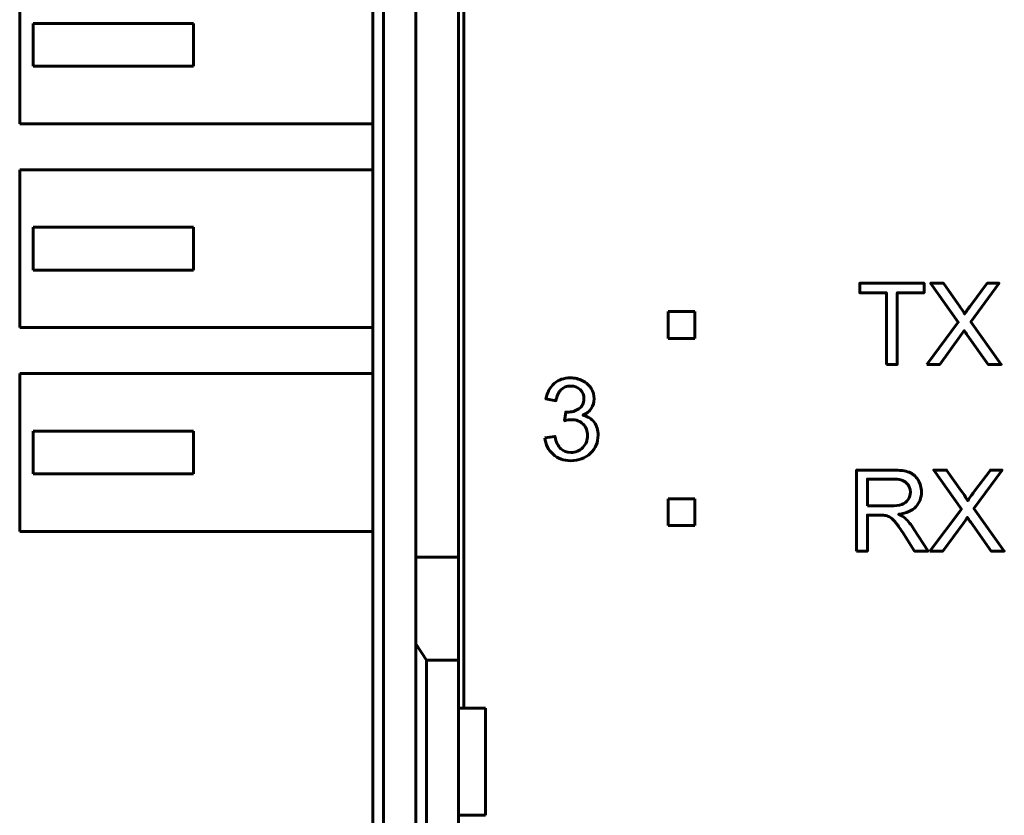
# Model space of a CAD drawing. Header units: millimetres. Extents: x -13 to 39, y -19 to 89.
# Tile 4 of 15: x -13 to 6, y 20 to 35. Entities that reach past the tile are written whole.
import ezdxf

# ---------------------------------------------------------------- set-up
doc = ezdxf.new("R2010")
doc.units = ezdxf.units.MM
doc.linetypes.add('K5LT_BASIC', pattern=[0])

msp = doc.modelspace()

# ---------------------------------------------------------------- linework, layer by layer
at = {"color": 150, "linetype": 'K5LT_BASIC', "lineweight": 60, "true_color": 0x0080ff}
for p, q in [((-6.261, 61.118), (-6.261, 8.557)), ((-6.061, 8.557), (-6.061, 61.118)), ((-4.561, 22.438), (-4.561, 47.238)), ((-5.461, 25.262), (-5.461, 44.413)), ((-4.661, 44.413), (-4.661, 25.262)), ((-12.861, 36.313), (-12.861, 33.363)), ((-9.611, 35.238), (-12.611, 35.238)), ((-12.611, 34.438), (-12.611, 35.238)), ((-9.611, 34.438), (-9.611, 35.238)), ((-12.611, 34.438), (-9.611, 34.438)), ((-12.861, 33.363), (-6.261, 33.363)), ((-12.861, 29.553), (-12.861, 32.503)), ((-6.261, 32.503), (-12.861, 32.503)), ((-9.611, 31.428), (-12.611, 31.428)), ((-12.611, 30.628), (-12.611, 31.428)), ((-9.611, 30.628), (-9.611, 31.428)), ((-12.611, 30.628), (-9.611, 30.628)), ((-0.747, 29.851), (-0.247, 29.851)), ((-0.747, 29.351), (-0.747, 29.851)), ((-0.247, 29.851), (-0.247, 29.351)), ((-12.861, 29.553), (-6.261, 29.553)), ((-0.247, 29.351), (-0.747, 29.351)), ((-6.261, 28.693), (-12.861, 28.693)), ((-12.861, 25.743), (-12.861, 28.693)), ((-12.611, 26.818), (-12.611, 27.618)), ((-9.611, 27.618), (-12.611, 27.618)), ((-9.611, 26.818), (-9.611, 27.618)), ((-12.611, 26.818), (-9.611, 26.818)), ((-0.747, 26.351), (-0.247, 26.351)), ((-0.747, 25.851), (-0.747, 26.351)), ((-0.247, 26.351), (-0.247, 25.851)), ((-0.247, 25.851), (-0.747, 25.851)), ((-12.861, 25.743), (-6.261, 25.743)), ((-4.661, 25.262), (-5.461, 25.262)), ((-5.461, 23.645), (-5.461, 25.262)), ((-4.661, 25.262), (-4.661, 23.338)), ((-5.261, 23.338), (-5.461, 23.645)), ((-5.461, 23.645), (-5.461, 3.373)), ((-4.661, 23.338), (-5.261, 23.338)), ((-5.261, 3.117), (-5.261, 23.338)), ((-4.661, 22.438), (-4.661, 23.338)), ((-4.161, 22.438), (-4.661, 22.438)), ((-4.661, 20.438), (-4.661, 22.438)), ((-4.161, 20.438), (-4.161, 22.438)), ((-4.661, 3.117), (-4.661, 20.438)), ((-4.661, 20.438), (-4.161, 20.438))]:
    msp.add_line(p, q, dxfattribs=at)
for points, knots in [([(3.334, 28.865), (3.334, 28.865), (3.334, 30.203), (3.334, 30.203), (2.835, 30.203), (2.835, 30.203), (2.835, 30.381), (2.835, 30.381), (4.035, 30.381), (4.035, 30.381), (4.035, 30.203), (4.035, 30.203), (3.535, 30.203), (3.535, 30.203), (3.535, 28.865), (3.535, 28.865), (3.334, 28.865), (3.334, 28.865)], [0, 0, 0, 0, 0.125, 0.125, 0.25, 0.25, 0.375, 0.375, 0.5, 0.5, 0.625, 0.625, 0.75, 0.75, 0.875, 0.875, 1, 1, 1, 1]), ([(4.088, 28.865), (4.088, 28.865), (4.674, 29.651), (4.674, 29.651), (4.158, 30.381), (4.158, 30.381), (4.397, 30.381), (4.397, 30.381), (4.673, 29.993), (4.673, 29.993), (4.731, 29.912), (4.771, 29.851), (4.794, 29.808), (4.828, 29.861), (4.868, 29.918), (4.914, 29.977), (4.914, 29.977), (5.217, 30.381), (5.217, 30.381), (5.437, 30.381), (5.437, 30.381), (4.91, 29.66), (4.91, 29.66), (5.477, 28.865), (5.477, 28.865), (5.231, 28.865), (5.231, 28.865), (4.848, 29.405), (4.848, 29.405), (4.826, 29.436), (4.806, 29.467), (4.786, 29.497), (4.752, 29.446), (4.728, 29.411), (4.713, 29.391), (4.713, 29.391), (4.329, 28.865), (4.329, 28.865), (4.088, 28.865), (4.088, 28.865)], [0, 0, 0, 0, 0.0625, 0.0625, 0.125, 0.125, 0.1875, 0.1875, 0.25, 0.25, 0.25, 0.3125, 0.3125, 0.3125, 0.375, 0.375, 0.375, 0.4375, 0.4375, 0.5, 0.5, 0.5625, 0.5625, 0.625, 0.625, 0.6875, 0.6875, 0.75, 0.75, 0.75, 0.8125, 0.8125, 0.8125, 0.875, 0.875, 0.875, 0.9375, 0.9375, 1, 1, 1, 1]), ([(-3.047, 27.492), (-3.047, 27.492), (-2.861, 27.518), (-2.861, 27.518), (-2.839, 27.412), (-2.803, 27.336), (-2.752, 27.289), (-2.701, 27.243), (-2.638, 27.219), (-2.564, 27.219), (-2.475, 27.219), (-2.401, 27.25), (-2.341, 27.31), (-2.281, 27.371), (-2.251, 27.446), (-2.251, 27.536), (-2.251, 27.621), (-2.279, 27.692), (-2.335, 27.747), (-2.391, 27.803), (-2.462, 27.831), (-2.548, 27.831), (-2.583, 27.831), (-2.627, 27.824), (-2.68, 27.81), (-2.68, 27.81), (-2.659, 27.973), (-2.659, 27.973), (-2.647, 27.971), (-2.636, 27.971), (-2.629, 27.971), (-2.549, 27.971), (-2.478, 27.992), (-2.414, 28.033), (-2.351, 28.074), (-2.319, 28.138), (-2.319, 28.223), (-2.319, 28.291), (-2.342, 28.348), (-2.388, 28.393), (-2.435, 28.437), (-2.494, 28.46), (-2.567, 28.46), (-2.64, 28.46), (-2.7, 28.437), (-2.748, 28.391), (-2.797, 28.345), (-2.828, 28.276), (-2.842, 28.184), (-2.842, 28.184), (-3.028, 28.218), (-3.028, 28.218), (-3.005, 28.343), (-2.953, 28.44), (-2.873, 28.509), (-2.792, 28.578), (-2.692, 28.612), (-2.572, 28.612), (-2.489, 28.612), (-2.413, 28.594), (-2.343, 28.559), (-2.274, 28.524), (-2.22, 28.475), (-2.184, 28.414), (-2.147, 28.353), (-2.128, 28.288), (-2.128, 28.219), (-2.128, 28.154), (-2.146, 28.095), (-2.181, 28.041), (-2.216, 27.987), (-2.268, 27.945), (-2.337, 27.913), (-2.248, 27.892), (-2.178, 27.849), (-2.128, 27.784), (-2.079, 27.719), (-2.054, 27.637), (-2.054, 27.54), (-2.054, 27.407), (-2.103, 27.295), (-2.199, 27.203), (-2.296, 27.111), (-2.418, 27.065), (-2.565, 27.065), (-2.698, 27.065), (-2.808, 27.105), (-2.896, 27.184), (-2.985, 27.263), (-3.035, 27.366), (-3.047, 27.492)], [0, 0, 0, 0, 0.033333, 0.033333, 0.033333, 0.066667, 0.066667, 0.066667, 0.1, 0.1, 0.1, 0.133333, 0.133333, 0.133333, 0.166667, 0.166667, 0.166667, 0.2, 0.2, 0.2, 0.233333, 0.233333, 0.233333, 0.266667, 0.266667, 0.266667, 0.3, 0.3, 0.3, 0.333333, 0.333333, 0.333333, 0.366667, 0.366667, 0.366667, 0.4, 0.4, 0.4, 0.433333, 0.433333, 0.433333, 0.466667, 0.466667, 0.466667, 0.5, 0.5, 0.5, 0.533333, 0.533333, 0.533333, 0.566667, 0.566667, 0.566667, 0.6, 0.6, 0.6, 0.633333, 0.633333, 0.633333, 0.666667, 0.666667, 0.666667, 0.7, 0.7, 0.7, 0.733333, 0.733333, 0.733333, 0.766667, 0.766667, 0.766667, 0.8, 0.8, 0.8, 0.833333, 0.833333, 0.833333, 0.866667, 0.866667, 0.866667, 0.9, 0.9, 0.9, 0.933333, 0.933333, 0.933333, 0.966667, 0.966667, 0.966667, 1, 1, 1, 1]), ([(2.776, 25.374), (2.776, 25.374), (2.776, 26.889), (2.776, 26.889), (3.448, 26.889), (3.448, 26.889), (3.583, 26.889), (3.686, 26.876), (3.756, 26.848), (3.826, 26.821), (3.882, 26.773), (3.966, 26.636), (3.987, 26.56), (3.987, 26.476), (3.987, 26.369), (3.952, 26.278), (3.883, 26.204), (3.813, 26.131), (3.706, 26.084), (3.561, 26.064), (3.614, 26.038), (3.654, 26.013), (3.682, 25.988), (3.74, 25.935), (3.796, 25.867), (3.847, 25.787), (3.847, 25.787), (4.11, 25.374), (4.11, 25.374), (3.859, 25.374), (3.859, 25.374), (3.659, 25.689), (3.659, 25.689), (3.6, 25.781), (3.552, 25.85), (3.514, 25.898), (3.476, 25.947), (3.442, 25.98), (3.412, 26), (3.383, 26.019), (3.352, 26.032), (3.321, 26.04), (3.298, 26.044), (3.261, 26.047), (3.21, 26.047), (3.21, 26.047), (2.977, 26.047), (2.977, 26.047), (2.977, 25.374), (2.977, 25.374), (2.776, 25.374), (2.776, 25.374)], [0, 0, 0, 0, 0.052632, 0.052632, 0.105263, 0.105263, 0.105263, 0.157895, 0.157895, 0.157895, 0.210526, 0.210526, 0.263158, 0.263158, 0.263158, 0.315789, 0.315789, 0.315789, 0.368421, 0.368421, 0.368421, 0.421053, 0.421053, 0.421053, 0.473684, 0.473684, 0.473684, 0.526316, 0.526316, 0.578947, 0.578947, 0.631579, 0.631579, 0.631579, 0.684211, 0.684211, 0.684211, 0.736842, 0.736842, 0.736842, 0.789474, 0.789474, 0.789474, 0.842105, 0.842105, 0.842105, 0.894737, 0.894737, 0.947368, 0.947368, 1, 1, 1, 1]), ([(4.147, 25.374), (4.147, 25.374), (4.733, 26.16), (4.733, 26.16), (4.217, 26.889), (4.217, 26.889), (4.456, 26.889), (4.456, 26.889), (4.732, 26.502), (4.732, 26.502), (4.789, 26.421), (4.829, 26.36), (4.852, 26.317), (4.886, 26.37), (4.927, 26.427), (4.973, 26.486), (4.973, 26.486), (5.275, 26.889), (5.275, 26.889), (5.495, 26.889), (5.495, 26.889), (4.969, 26.169), (4.969, 26.169), (5.535, 25.374), (5.535, 25.374), (5.289, 25.374), (5.289, 25.374), (4.907, 25.914), (4.907, 25.914), (4.885, 25.945), (4.864, 25.976), (4.844, 26.006), (4.811, 25.955), (4.787, 25.92), (4.772, 25.899), (4.772, 25.899), (4.388, 25.374), (4.388, 25.374), (4.147, 25.374), (4.147, 25.374)], [0, 0, 0, 0, 0.0625, 0.0625, 0.125, 0.125, 0.1875, 0.1875, 0.25, 0.25, 0.25, 0.3125, 0.3125, 0.3125, 0.375, 0.375, 0.375, 0.4375, 0.4375, 0.5, 0.5, 0.5625, 0.5625, 0.625, 0.625, 0.6875, 0.6875, 0.75, 0.75, 0.75, 0.8125, 0.8125, 0.8125, 0.875, 0.875, 0.875, 0.9375, 0.9375, 1, 1, 1, 1]), ([(2.977, 26.221), (2.977, 26.221), (3.408, 26.221), (3.408, 26.221), (3.5, 26.221), (3.571, 26.23), (3.622, 26.249), (3.674, 26.268), (3.713, 26.298), (3.739, 26.34), (3.766, 26.382), (3.78, 26.427), (3.78, 26.476), (3.78, 26.548), (3.754, 26.607), (3.702, 26.653), (3.65, 26.699), (3.568, 26.722), (3.457, 26.722), (3.457, 26.722), (2.977, 26.722), (2.977, 26.722), (2.977, 26.221), (2.977, 26.221)], [0, 0, 0, 0, 0.125, 0.125, 0.125, 0.25, 0.25, 0.25, 0.375, 0.375, 0.375, 0.5, 0.5, 0.5, 0.625, 0.625, 0.625, 0.75, 0.75, 0.75, 0.875, 0.875, 1, 1, 1, 1])]:
    msp.add_open_spline(points, degree=3, knots=knots, dxfattribs=at)

doc.saveas('drawing.dxf')
